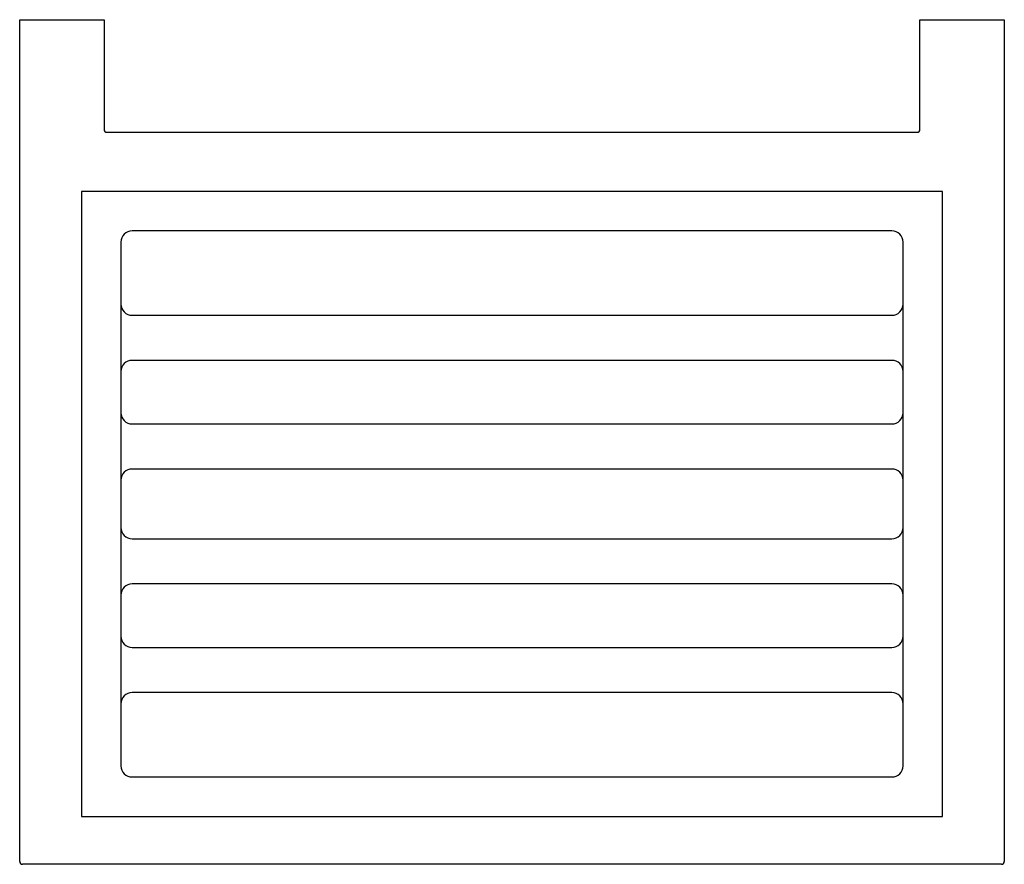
# Model space of a CAD drawing. Header units: millimetres. Extents: x 236.863 to 237.038, y 148.862 to 149.012.
import ezdxf

# ---------------------------------------------------------------- set-up
doc = ezdxf.new("R2010")
doc.units = ezdxf.units.MM
doc.layers.add('SANINDUSA', color=3, linetype='Continuous')

msp = doc.modelspace()

# ---------------------------------------------------------------- linework, layer by layer
at = {"layer": 'SANINDUSA'}
for p, q in [((236.86277, 148.86227), (236.86277, 149.01177)), ((236.86277, 149.01177), (236.87777, 149.01177)), ((236.87777, 149.01177), (236.87777, 148.99227)), ((237.02277, 148.99227), (237.02277, 149.01177)), ((237.02277, 149.01177), (237.03777, 149.01177)), ((237.03777, 149.01177), (237.03777, 148.86227)), ((236.87827, 148.99177), (237.02227, 148.99177)), ((236.87377, 148.98127), (236.87377, 148.87027)), ((237.02677, 148.98127), (236.87377, 148.98127)), ((237.02677, 148.87027), (237.02677, 148.98127)), ((237.01777, 148.97427), (236.88277, 148.97427)), ((236.88077, 148.97227), (236.88077, 148.87927)), ((237.01977, 148.87927), (237.01977, 148.97227)), ((236.88277, 148.95927), (237.01777, 148.95927)), ((237.01777, 148.95127), (236.88277, 148.95127)), ((236.88277, 148.93997), (237.01777, 148.93997)), ((237.01777, 148.93197), (236.88277, 148.93197)), ((236.88277, 148.91957), (237.01777, 148.91957)), ((237.01777, 148.91157), (236.88277, 148.91157)), ((236.88277, 148.90027), (237.01777, 148.90027)), ((237.01777, 148.89227), (236.88277, 148.89227)), ((236.88277, 148.87727), (237.01777, 148.87727)), ((236.87377, 148.87027), (237.02677, 148.87027)), ((237.03727, 148.86177), (236.86327, 148.86177))]:
    msp.add_line(p, q, dxfattribs=at)
for centre, radius, start, end in [((236.87827, 148.99227), 0.0005, 180, 270), ((237.02227, 148.99227), 0.0005, 270, 0), ((236.88277, 148.97227), 0.002, 90, 180), ((237.01777, 148.97227), 0.002, 0, 90), ((236.88277, 148.96127), 0.002, 180, 270), ((237.01777, 148.96127), 0.002, 270, 0), ((236.88277, 148.94927), 0.002, 90, 180), ((237.01777, 148.94927), 0.002, 0, 90), ((236.88277, 148.94197), 0.002, 180, 270), ((237.01777, 148.94197), 0.002, 270, 0), ((236.88277, 148.92997), 0.002, 90, 180), ((237.01777, 148.92997), 0.002, 0, 90), ((236.88277, 148.92157), 0.002, 180, 270), ((237.01777, 148.92157), 0.002, 270, 0), ((236.88277, 148.90957), 0.002, 90, 180), ((237.01777, 148.90957), 0.002, 0, 90), ((236.88277, 148.90227), 0.002, 180, 270), ((237.01777, 148.90227), 0.002, 270, 0), ((236.88277, 148.89027), 0.002, 90, 180), ((237.01777, 148.89027), 0.002, 0, 90), ((236.88277, 148.87927), 0.002, 180, 270), ((237.01777, 148.87927), 0.002, 270, 0), ((236.86327, 148.86227), 0.0005, 180, 270), ((237.03727, 148.86227), 0.0005, 270, 0)]:
    msp.add_arc(centre, radius, start, end, dxfattribs=at)

doc.saveas('drawing.dxf')
